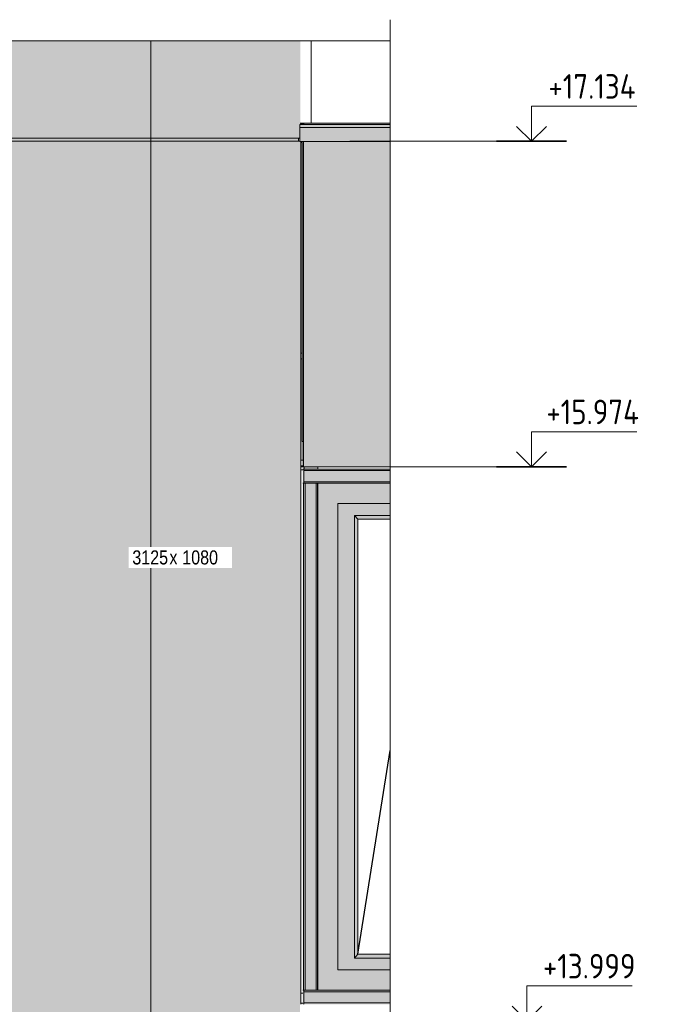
# Model space of a CAD drawing. Header units: millimetres. Extents: x -4452186 to -4434084, y -1967446 to 17568.
# Tile 24 of 25: x -4447894 to -4445583, y 14059 to 17568. Entities that reach past the tile are written whole.
import ezdxf

# ---------------------------------------------------------------- set-up
doc = ezdxf.new("R2010")
doc.units = ezdxf.units.MM
for name, color, linetype, lineweight in [('Высотные отметки', 7, 'Continuous', 9), ('Импосты витража', 7, 'Continuous', 18), ('Марки по нескольким категориям', 7, 'Continuous', 9), ('Обобщенные модели', 7, 'Continuous', 18), ('Окна', 7, 'Continuous', 18), ('Открывание', 7, 'Continuous', 25), ('Стрелка', 7, 'Continuous', 18), ('Типовые аннотации', 7, 'Continuous', 18), ('Тонкие линии', 7, 'Continuous', 18), ('Элементы узлов', 7, 'Continuous', 18)]:
    doc.layers.add(name, color=color, linetype=linetype, lineweight=lineweight)
doc.layers.add('Линии', color=7, linetype='Continuous', lineweight=18, true_color=0x00a600)
doc.styles.add('Arial Narrow', font='ARIALN.TTF', dxfattribs={"height": 50})
doc.styles.add('GOST Common_1', font='GOST_Common.ttf', dxfattribs={"width": 0.9, "height": 87.5})

# ---------------------------------------------------------------- blocks, each defined once
blk = doc.blocks.new('Прямая форма - 677052-V1-К1_Ф1_Схема раскладки облицовки')
at = {"layer": 'Обобщенные модели'}
for p, q in [((-4446885.5, 15998.4), (-4446892.6, 15998.4)), ((-4446892.6, 15963.4), (-4446885.5, 15963.4)), ((-4446892.6, 15963.4), (-4446885.5, 15963.4)), ((-4446885.5, 14098.4), (-4446892.6, 14098.4)), ((-4446892.6, 14098.4), (-4446885.5, 14098.4)), ((-4446892.6, 14063.4), (-4446885.5, 14063.4))]:
    blk.add_line(p, q, dxfattribs=at)
blk = doc.blocks.new('Корп2_Кассета выпуклая - Корп2_Кассета выпуклая_Цвет DESIGN D2-20992361-К1_Ф1_Схема раскладки облицовки')
at = {"layer": 'Обобщенные модели', "true_color": 0xf7fbf5}
for points in [[(-4447961.4, 14010.1), (-4447427, 14010.1), (-4447427, 17135.1), (-4447961.4, 17135.1), (-4447961.4, 14017.7)], [(-4447832.5, 17135.1), (-4447427, 17135.1), (-4447427, 17145.1), (-4447953.9, 17145.1), (-4447953.9, 17135.1), (-4447922.7, 17135.1)], [(-4446929.8, 17135.1), (-4446900.1, 17135.1), (-4446900.1, 17145.1), (-4447427, 17145.1), (-4447427, 17135.1), (-4446930.6, 17135.1)], [(-4447427, 14010.1), (-4446895.7, 14010.1), (-4446895.7, 14058.8), (-4446892.6, 14058.8), (-4446892.6, 17133.8), (-4446895.7, 17133.8), (-4446895.7, 17135.1), (-4447427, 17135.1), (-4447427, 14017.7)]]:
    blk.add_hatch(color=7, dxfattribs=at).paths.add_polyline_path(points)
at = {"layer": 'Обобщенные модели'}
for p, q in [((-4447961.4, 14010.1), (-4447961.4, 17135.1)), ((-4447427, 17135.1), (-4447961.4, 17135.1)), ((-4447953.9, 17135.1), (-4447953.9, 17145.1)), ((-4447427, 17145.1), (-4447427, 17135.1)), ((-4447427, 17133.1), (-4447427, 17135.1)), ((-4446895.7, 17135.1), (-4447427, 17135.1)), ((-4447427, 14010.1), (-4447427, 17133.1)), ((-4446900.1, 17145.1), (-4446900.1, 17135.1)), ((-4446892.6, 14058.8), (-4446892.6, 17133.8)), ((-4447427, 14010.1), (-4447961.4, 14010.1)), ((-4446895.7, 14010.1), (-4447427, 14010.1))]:
    blk.add_line(p, q, dxfattribs=at)
blk = doc.blocks.new('Корп2_Кассета выпуклая - Корп2_Кассета выпуклая_Цвет DESIGN D2-V2-К1_Ф1_Схема раскладки облицовки')
at = {"layer": 'Обобщенные модели', "true_color": 0xf7fbf5}
for points in [[(-4447922.7, 17145.1), (-4447427, 17145.1), (-4447427, 17492.5), (-4447961.4, 17492.5), (-4447961.4, 17145.1)], [(-4447291.4, 17145.1), (-4446895.7, 17145.1), (-4446895.7, 17193.8), (-4446892.6, 17193.8), (-4446892.6, 17198.4), (-4446894.3, 17198.4), (-4446894.3, 17492.5), (-4447427, 17492.5), (-4447427, 17145.1)]]:
    blk.add_hatch(color=7, dxfattribs=at).paths.add_polyline_path(points)
at = {"layer": 'Обобщенные модели'}
for p, q in [((-4447961.4, 17145.1), (-4447961.4, 17492.5)), ((-4447427, 17145.1), (-4447427, 17492.5)), ((-4446892.6, 17193.8), (-4446892.6, 17198.4)), ((-4447427, 17145.1), (-4447961.4, 17145.1)), ((-4446895.7, 17145.1), (-4447427, 17145.1))]:
    blk.add_line(p, q, dxfattribs=at)
blk = doc.blocks.new('Прямоугольный импост - 50х100-V10-К1_Ф1_Схема раскладки облицовки')
at = {"layer": 'Импосты витража', "true_color": 0x373f43}
blk.add_hatch(color=149, dxfattribs=at).paths.add_polyline_path([(-4446888, 16378.8), (-4446888, 17130.1), (-4446890.7, 17130.1), (-4446890.7, 17133.8), (-4446892.6, 17133.8), (-4446892.6, 16378.8)])
at = {"layer": 'Импосты витража'}
blk.add_line((-4446888, 16378.8), (-4446892.6, 16378.8), dxfattribs=at)
blk = doc.blocks.new('Прямоугольный импост - Ригель_90202-V11-К1_Ф1_Схема раскладки облицовки')
at = {"layer": 'Импосты витража', "true_color": 0x373f43}
for points in [[(-4446882.5, 17193.8), (-4446882, 17195.2), (-4446881.8, 17198.4), (-4446892.6, 17198.4), (-4446892.6, 17193.8), (-4446885.5, 17193.8)], [(-4446882.5, 17193.8), (-4446574.5, 17194), (-4446574.5, 17198.4), (-4446881.8, 17198.4), (-4446882.1, 17194.4), (-4446882.3, 17194)]]:
    blk.add_hatch(color=149, dxfattribs=at).paths.add_polyline_path(points)
at = {"layer": 'Импосты витража'}
blk.add_ellipse((-4446882.5, 17198.8), major_axis=(0, 5), ratio=0.143826, start_param=3.141593, end_param=4.640536, dxfattribs=at)
blk = doc.blocks.new('ОкноВитражное_Одностворчатое_Агрисовгаз - Окно одностворчатое AGS68 в витраж ПО П-21294397-К1_Ф1_Схема раскладки облицовки')
at = {"layer": 'Окна', "true_color": 0x373f43}
for points in [[(-4446832.2, 14108.8), (-4446832.2, 15916.2), (-4446833, 15916.2), (-4446833, 14108.8)], [(-4446832.2, 14108.8), (-4446574.5, 14108.8), (-4446574.5, 14181.8), (-4446759.9, 14181.8), (-4446759.9, 15843.2), (-4446574.5, 15843.2), (-4446574.5, 15916.2), (-4446832.2, 15916.2), (-4446832.2, 14152.7)], [(-4446759.9, 14181.8), (-4446574.5, 14181.8), (-4446574.5, 14223.8), (-4446700.8, 14223.8), (-4446700.8, 15801.2), (-4446574.5, 15801.2), (-4446574.5, 15843.2), (-4446759.9, 15843.2), (-4446759.9, 14287.7)], [(-4446700.8, 14223.8), (-4446689.4, 14237.8), (-4446689.4, 15787.2), (-4446700.8, 15801.2), (-4446700.8, 14237.8)], [(-4446574.5, 15787.2), (-4446574.5, 15801.2), (-4446700.8, 15801.2), (-4446689.4, 15787.2)], [(-4446700.8, 14223.8), (-4446574.5, 14223.8), (-4446574.5, 14237.8), (-4446689.4, 14237.8)]]:
    blk.add_hatch(color=149, dxfattribs=at).paths.add_polyline_path(points)
at = {"layer": 'Окна', "true_color": 0xc0c0c0}
h = blk.add_hatch(dxfattribs=at)
h.set_pattern_fill('FP_5', color=9, style=0, pattern_type=2)
h.set_pattern_definition([(243.674, (-4454860.51, 58929.76), (315.2419, 319.6116), [141.696, -566.785]), (243.674, (-4454891.93, 58898.01), (315.2419, 319.6116), [70.848, -637.633]), (243.674, (-4454860.51, 58898.01), (315.2419, 319.6116), [70.848, -637.633])])
h.paths.add_polyline_path([(-4446574.5, 14237.8), (-4446574.5, 15787.2), (-4446689.4, 15787.2), (-4446689.4, 14237.8)])
at = {"layer": 'Окна'}
for p, q in [((-4446832.2, 15916.2), (-4446832.9, 15916.2)), ((-4446574.5, 15916.2), (-4446832.2, 15916.2)), ((-4446832.2, 15916.2), (-4446832.2, 14108.8)), ((-4446759.9, 14181.8), (-4446759.9, 15843.2)), ((-4446759.9, 15843.2), (-4446574.5, 15843.2)), ((-4446700.8, 14223.8), (-4446700.8, 15801.2)), ((-4446700.8, 15801.2), (-4446574.5, 15801.2)), ((-4446689.4, 15787.2), (-4446700.8, 15801.2)), ((-4446689.4, 14237.8), (-4446689.4, 15787.2)), ((-4446574.5, 15787.2), (-4446689.4, 15787.2)), ((-4446700.8, 14223.8), (-4446689.4, 14237.8)), ((-4446574.5, 14223.8), (-4446700.8, 14223.8)), ((-4446574.5, 14237.8), (-4446689.4, 14237.8)), ((-4446574.5, 14181.8), (-4446759.9, 14181.8)), ((-4446832.2, 14108.8), (-4446832.9, 14108.8)), ((-4446574.5, 14108.8), (-4446832.2, 14108.8))]:
    blk.add_line(p, q, dxfattribs=at)
at = {"layer": 'Открывание'}
blk.add_line((-4446689.4, 14237.8), (-4446574.5, 14963.3), dxfattribs=at)
blk = doc.blocks.new('Прямоугольный импост - Ригель_90202-V20-К1_Ф1_Схема раскладки облицовки')
at = {"layer": 'Импосты витража', "true_color": 0x373f43}
for points in [[(-4446892.6, 14058.8), (-4446882.5, 14058.8), (-4446882, 14060.2), (-4446881.8, 14063.8), (-4446881.8, 14105.1), (-4446882.5, 14108.8), (-4446885.5, 14108.8), (-4446885.5, 14063.4), (-4446892.6, 14063.4)], [(-4446881.8, 14103.8), (-4446574.5, 14103.8), (-4446574.5, 14108.8), (-4446882.3, 14108.6), (-4446882, 14107.3), (-4446881.8, 14105.1)], [(-4446574.5, 14063.8), (-4446574.5, 14103.8), (-4446881.8, 14103.8), (-4446881.8, 14063.8), (-4446750.2, 14063.8)], [(-4446880.8, 14058.8), (-4446574.5, 14059), (-4446574.5, 14063.8), (-4446881.8, 14063.8), (-4446882.1, 14059.4), (-4446882.5, 14058.8)]]:
    blk.add_hatch(color=149, dxfattribs=at).paths.add_polyline_path(points)
at = {"layer": 'Импосты витража'}
for p, q in [((-4446882.5, 14108.8), (-4446885.5, 14108.8)), ((-4446881.5, 14108.8), (-4446882.5, 14108.8)), ((-4446832.7, 14108.8), (-4446833.3, 14108.8)), ((-4446881.8, 14063.8), (-4446881.8, 14103.8)), ((-4446574.5, 14103.8), (-4446881.8, 14103.8)), ((-4446574.5, 14063.8), (-4446881.8, 14063.8))]:
    blk.add_line(p, q, dxfattribs=at)
for centre, start_param, end_param in [((-4446882.5, 14103.8), 4.712389, 6.283185), ((-4446882.5, 14063.8), 3.141593, 4.712389)]:
    blk.add_ellipse(centre, major_axis=(0, 5), ratio=0.143826, start_param=start_param, end_param=end_param, dxfattribs=at)
blk = doc.blocks.new('Прямоугольный импост - Ригель_90202-V13-К1_Ф1_Схема раскладки облицовки')
at = {"layer": 'Импосты витража', "true_color": 0x373f43}
for points in [[(-4446882.5, 9644.6), (-4446882, 9646.1), (-4446881.8, 9649.6), (-4446881.8, 9690.9), (-4446882.5, 9694.6), (-4446885.5, 9694.6), (-4446885.5, 9644.6)], [(-4446750.2, 9689.6), (-4446574.5, 9689.6), (-4446574.5, 9694.6), (-4446882.3, 9694.5), (-4446882, 9693.2), (-4446881.8, 9689.6), (-4446795.3, 9689.6)], [(-4446574.5, 9649.6), (-4446574.5, 9689.6), (-4446881.8, 9689.6), (-4446881.8, 9649.6), (-4446750.2, 9649.6)], [(-4446836, 9644.6), (-4446574.5, 9644.8), (-4446574.5, 9649.6), (-4446881.8, 9649.6), (-4446882.1, 9645.3), (-4446882.1, 9644.6), (-4446837.2, 9644.6)]]:
    blk.add_hatch(color=149, dxfattribs=at).paths.add_polyline_path(points)
at = {"layer": 'Импосты витража'}
for p, q in [((-4446882.5, 9694.6), (-4446885.5, 9694.6)), ((-4446882.2, 9694.6), (-4446882.5, 9694.6)), ((-4446881.8, 9649.6), (-4446881.8, 9689.6)), ((-4446574.5, 9689.6), (-4446881.8, 9689.6)), ((-4446574.5, 9694.6), (-4446831.3, 9694.6)), ((-4446574.5, 9694.6), (-4446831.3, 9694.6)), ((-4446574.5, 9649.6), (-4446881.8, 9649.6)), ((-4446885.5, 9644.6), (-4446882.5, 9644.6)), ((-4446882.5, 9644.6), (-4446881.5, 9644.6)), ((-4446833.3, 9644.6), (-4446832.7, 9644.6))]:
    blk.add_line(p, q, dxfattribs=at)
for centre, start_param, end_param in [((-4446882.5, 9689.6), 4.712389, 6.283185), ((-4446882.5, 9649.6), 3.141593, 4.712389)]:
    blk.add_ellipse(centre, major_axis=(0, 5), ratio=0.143826, start_param=start_param, end_param=end_param, dxfattribs=at)
blk = doc.blocks.new('Прямоугольный импост - Ригель_90202-21294413-К1_Ф1_Схема раскладки облицовки')
at = {"layer": 'Импосты витража', "true_color": 0x373f43}
for points in [[(-4446885.5, 14108.8), (-4446882.5, 14108.8), (-4446882.5, 15916.2), (-4446885.5, 15916.2), (-4446885.5, 14152.7)], [(-4446876.8, 14108.8), (-4446876.8, 15916.2), (-4446882.5, 15916.2), (-4446882.5, 14108.8), (-4446878.1, 14108.8)], [(-4446837.2, 14108.8), (-4446837.2, 15916.2), (-4446876.8, 15916.2), (-4446876.8, 14108.8), (-4446840.4, 14108.8)], [(-4446836, 14108.8), (-4446833, 14108.8), (-4446833, 15916.2), (-4446837.2, 15916.2), (-4446837.2, 14108.8)]]:
    blk.add_hatch(color=149, dxfattribs=at).paths.add_polyline_path(points)
at = {"layer": 'Импосты витража'}
for p, q in [((-4446885.5, 15916.2), (-4446882.5, 15916.2)), ((-4446882.5, 15916.2), (-4446876.8, 15916.2)), ((-4446882.5, 15916.2), (-4446882.5, 14108.8)), ((-4446876.8, 15916.2), (-4446837.2, 15916.2)), ((-4446876.8, 15916.2), (-4446876.8, 14108.8)), ((-4446837.2, 15916.2), (-4446833, 15916.2)), ((-4446837.2, 15916.2), (-4446837.2, 14108.8)), ((-4446833, 14108.8), (-4446833, 15916.2)), ((-4446882.5, 14108.8), (-4446885.5, 14108.8)), ((-4446876.8, 14108.8), (-4446882.5, 14108.8)), ((-4446837.2, 14108.8), (-4446876.8, 14108.8)), ((-4446833, 14108.8), (-4446837.2, 14108.8))]:
    blk.add_line(p, q, dxfattribs=at)
blk = doc.blocks.new('Прямоугольный импост - 50х100-21294414-К1_Ф1_Схема раскладки облицовки')
at = {"layer": 'Импосты витража', "true_color": 0x373f43}
h = blk.add_hatch(color=149, dxfattribs=at)
h.paths.add_polyline_path([(-4446881.8, 15966.2), (-4446880.8, 15966.2), (-4446880.8, 15974.1), (-4446885.5, 15974.1), (-4446885.5, 15966.2), (-4446882.9, 15966.2)])
h.paths.add_polyline_path([(-4446885.5, 15978.1), (-4446883.5, 15978.1), (-4446883.5, 16064.1), (-4446888, 16064.1), (-4446888, 16358.8), (-4446892.6, 16358.8), (-4446892.6, 15998.4), (-4446885.5, 15998.4)])
blk.add_hatch(color=149, dxfattribs=at).paths.add_polyline_path([(-4446840.4, 15966.2), (-4446831.3, 15966.2), (-4446831.3, 15974.1), (-4446880.8, 15974.1), (-4446880.8, 15966.2)])
at = {"layer": 'Импосты витража'}
for p, q in [((-4446892.6, 16358.8), (-4446888, 16358.8)), ((-4446880.8, 15966.2), (-4446885.5, 15966.2)), ((-4446880.8, 15974.1), (-4446880.8, 15966.2)), ((-4446831.3, 15966.2), (-4446880.8, 15966.2)), ((-4446831.3, 15974.1), (-4446831.3, 15966.2))]:
    blk.add_line(p, q, dxfattribs=at)
blk = doc.blocks.new('HILTI_s_Композит_тип_Ко - Тип КоБ D2-V32-К1_Ф1_Схема раскладки облицовки')
at = {"layer": 'Обобщенные модели', "true_color": 0xf7fbf5}
for points in [[(-4446885.5, 15974.1), (-4446882.9, 15974.1), (-4446882.9, 17133.8), (-4446890.7, 17133.8), (-4446890.7, 17130.1), (-4446888, 17130.1), (-4446888, 16064.1), (-4446883.5, 16064.1), (-4446883.5, 15978.1), (-4446892.6, 15978.1), (-4446892.6, 15974.1)], [(-4446882.9, 15974.1), (-4446574.5, 15974.1), (-4446574.5, 17133.8), (-4446882.9, 17133.8), (-4446882.9, 15975)]]:
    blk.add_hatch(color=7, dxfattribs=at).paths.add_polyline_path(points)
at = {"layer": 'Обобщенные модели'}
for p, q in [((-4446890.7, 17133.8), (-4446890.7, 17130.1)), ((-4446890.7, 17130.1), (-4446888, 17130.1)), ((-4446888, 17130.1), (-4446888, 16064.1)), ((-4446882.9, 15974.1), (-4446882.9, 17133.8)), ((-4446888, 16064.1), (-4446883.5, 16064.1)), ((-4446883.5, 16064.1), (-4446883.5, 15978.1)), ((-4446883.5, 15978.1), (-4446892.6, 15978.1)), ((-4446892.6, 15974.1), (-4446882.9, 15974.1)), ((-4446882.9, 15974.1), (-4446574.5, 15974.1))]:
    blk.add_line(p, q, dxfattribs=at)
blk = doc.blocks.new('HILTI_Линия_Разрыва - Тип 1-21000640-К1_Ф1_Схема раскладки облицовки')
at = {"layer": 'Элементы узлов'}
for p, q in [((-4452074.5, 17492.5), (-4449431.1, 17492.5)), ((-4449375.4, 17492.5), (-4446574.5, 17492.5))]:
    blk.add_line(p, q, dxfattribs=at)
blk = doc.blocks.new('HILTI_Линия_Разрыва - Тип 1-20713576-К1_Ф1_Схема раскладки облицовки')
at = {"layer": 'Элементы узлов'}
blk.add_line((-4452074.5, 9292.5), (-4452074.5, 13365), dxfattribs=at)
blk = doc.blocks.new('Высотные отметки - Вверх-1558740-К1_Ф1_Схема раскладки облицовки')
at = {"layer": 'Стрелка'}
for q in [(-4446133.3, 12892.2), (-4446027.2, 12892.2)]:
    blk.add_line((-4446080.3, 12839.1), q, dxfattribs=at)
at = {"layer": 'Типовые аннотации', "lineweight": 9}
for p, q in [((-4446080.3, 12964.1), (-4445705.3, 12964.1)), ((-4446080.3, 12839.1), (-4446080.3, 12964.1))]:
    blk.add_line(p, q, dxfattribs=at)
at = {"layer": 'Типовые аннотации', "lineweight": 35}
blk.add_line((-4446205.3, 12839.1), (-4445955.3, 12839.1), dxfattribs=at)

msp = doc.modelspace()

# ---------------------------------------------------------------- hatches: boundary and pattern name
at = {"layer": 'Элементы узлов', "true_color": 0x444f51}
msp.add_hatch(color=251, dxfattribs=at).paths.add_polyline_path([(-4446574.5, 17133.8), (-4446574.5, 17193.8), (-4446895.7, 17193.8), (-4446895.7, 17133.8), (-4446750.2, 17133.8)])

# ---------------------------------------------------------------- linework, layer by layer
at = {"layer": 'Высотные отметки', "lineweight": 18}
for p, q in [((-4446718.2, 17134.1), (-4446300.9, 17134.1)), ((-4446300.9, 17134.1), (-4446070.5, 17134.1)), ((-4446696.5, 15974.1), (-4446381.9, 15974.1)), ((-4446381.9, 15974.1), (-4446070.5, 15974.1))]:
    msp.add_line(p, q, dxfattribs=at)
at = {"layer": 'Линии', "color": 7}
msp.add_line((-4446895.7, 17183.8), (-4446574.5, 17183.8), dxfattribs=at)
at = {"layer": 'Обобщенные модели'}
for p, q in [((-4446855.1, 17492.5), (-4446855.1, 17198.4)), ((-4446894.3, 17198.4), (-4446855.1, 17198.4)), ((-4446855.1, 17198.4), (-4446574.5, 17198.4))]:
    msp.add_line(p, q, dxfattribs=at)
at = {"layer": 'Типовые аннотации', "lineweight": 9}
msp.add_line((-4446574.5, 17492.5), (-4446574.5, 17567.5), dxfattribs=at)
at = {"layer": 'Тонкие линии'}
for p, q in [((-4446574.5, 17193.8), (-4446895.7, 17193.8)), ((-4446895.7, 17193.8), (-4446895.7, 17133.8)), ((-4446895.7, 17133.8), (-4446574.5, 17133.8))]:
    msp.add_line(p, q, dxfattribs=at)

# ---------------------------------------------------------------- block references
at = {"layer": 'Высотные отметки'}
for p in [(9.7, 4295), (9.7, 3135), (-6.4, 1160)]:
    msp.add_blockref('Высотные отметки - Вверх-1558740-К1_Ф1_Схема раскладки облицовки', p, dxfattribs=at)
at = {"layer": 'Импосты витража'}
for name, p in [('Прямоугольный импост - Ригель_90202-V11-К1_Ф1_Схема раскладки облицовки', (0, 0)), ('Прямоугольный импост - 50х100-V10-К1_Ф1_Схема раскладки облицовки', (0, 0)), ('Прямоугольный импост - 50х100-21294414-К1_Ф1_Схема раскладки облицовки', (0, 0)), ('Прямоугольный импост - Ригель_90202-V13-К1_Ф1_Схема раскладки облицовки', (0, 6271.5)), ('Прямоугольный импост - Ригель_90202-21294413-К1_Ф1_Схема раскладки облицовки', (0, 0)), ('Прямоугольный импост - Ригель_90202-V20-К1_Ф1_Схема раскладки облицовки', (0, 0))]:
    msp.add_blockref(name, p, dxfattribs=at)
at = {"layer": 'Обобщенные модели'}
for name in ['Корп2_Кассета выпуклая - Корп2_Кассета выпуклая_Цвет DESIGN D2-V2-К1_Ф1_Схема раскладки облицовки', 'Корп2_Кассета выпуклая - Корп2_Кассета выпуклая_Цвет DESIGN D2-20992361-К1_Ф1_Схема раскладки облицовки', 'HILTI_s_Композит_тип_Ко - Тип КоБ D2-V32-К1_Ф1_Схема раскладки облицовки', 'Прямая форма - 677052-V1-К1_Ф1_Схема раскладки облицовки']:
    msp.add_blockref(name, (0, 0), dxfattribs=at)
at = {"layer": 'Окна'}
msp.add_blockref('ОкноВитражное_Одностворчатое_Агрисовгаз - Окно одностворчатое AGS68 в витраж ПО П-21294397-К1_Ф1_Схема раскладки облицовки', (0, 0), dxfattribs=at)
at = {"layer": 'Элементы узлов'}
msp.add_blockref('HILTI_Линия_Разрыва - Тип 1-21000640-К1_Ф1_Схема раскладки облицовки', (0, 0), dxfattribs=at)
at = {"layer": 'Элементы узлов', "rotation": 180}
msp.add_blockref('HILTI_Линия_Разрыва - Тип 1-20713576-К1_Ф1_Схема раскладки облицовки', (-8898649, 26785.1), dxfattribs=at)

# ---------------------------------------------------------------- texts
at = {"layer": 'Высотные отметки', "lineweight": 18, "char_height": 87.5, "attachment_point": 1, "line_spacing_factor": 1.022761, "style": 'GOST Common_1'}
for s, insert, width in [('+17.134', (-4446010.1, 17373.5), 394.903), ('+15.974', (-4446017.6, 16213.5), 412.853), ('+13.999', (-4446029.7, 14238.5), 403.35)]:
    msp.add_mtext(s, dxfattribs=dict(at, insert=insert, width=width))

# ---------------------------------------------------------------- next in the draw order: texts
at = {"layer": 'Марки по нескольким категориям', "insert": (-4447492.7, 15676.3), "char_height": 50, "width": 160.337, "attachment_point": 1, "style": 'Arial Narrow', "bg_fill": 3, "box_fill_scale": 1.25, "bg_fill_color": 256, "bg_fill_true_color": 13158600, "bg_fill_transparency": 0}
msp.add_mtext('3125', dxfattribs=at)

# ---------------------------------------------------------------- next in the draw order: texts
at = {"layer": 'Марки по нескольким категориям', "insert": (-4447360.5, 15676.3), "char_height": 50, "width": 36.076, "attachment_point": 1, "style": 'Arial Narrow', "bg_fill": 3, "box_fill_scale": 1.25, "bg_fill_color": 256, "bg_fill_true_color": 13158600, "bg_fill_transparency": 0}
msp.add_mtext('\\fArial Narrow|b0|i0|c204|p34|;х', dxfattribs=at)

# ---------------------------------------------------------------- next in the draw order: texts
at = {"layer": 'Марки по нескольким категориям', "insert": (-4447330.7, 15676.3), "char_height": 50, "width": 180.38, "attachment_point": 1, "style": 'Arial Narrow', "bg_fill": 3, "box_fill_scale": 1.25, "bg_fill_color": 256, "bg_fill_true_color": 13158600, "bg_fill_transparency": 0}
msp.add_mtext(' 1080', dxfattribs=at)

doc.saveas('drawing.dxf')
